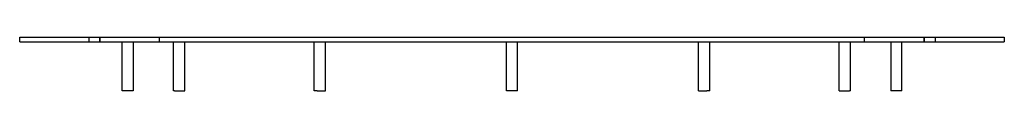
# Model space of a CAD drawing. Header units: millimetres. Extents: x -442 to 442, y -48 to 0.
import ezdxf

# ---------------------------------------------------------------- set-up
doc = ezdxf.new("R2010")
doc.units = ezdxf.units.MM
doc.layers.add('HIDDEN', color=7, linetype='Continuous')
doc.layers.add('THICK', color=7, linetype='Continuous')

msp = doc.modelspace()

# ---------------------------------------------------------------- linework, layer by layer
at = {"layer": 'HIDDEN'}
for p, q in [((-442, 0), (-442, 0)), ((-380, 0), (-380, -4)), ((-380, 0), (-380, -4)), ((-370, -4), (-370, 0)), ((-370, 0), (-370, -4)), ((-316.5, -4), (-316.5, 0)), ((316.5, -4), (316.5, 0)), ((370, -4), (370, 0)), ((370, 0), (370, -4)), ((380, 0), (380, -4)), ((380, 0), (380, -4)), ((442, 0), (442, 0)), ((-442, -4), (-442, -4)), ((442, -4), (442, -4))]:
    msp.add_line(p, q, dxfattribs=at)
at = {"layer": 'THICK'}
for p, q in [((-442, -4), (-442, 0)), ((-442, 0), (442, 0)), ((442, 0), (442, -4)), ((-442, -4), (442, -4)), ((-350, -48), (-350, -4)), ((-340, -4), (-340, -48)), ((-303.78, -48), (-303.78, -4)), ((-293.78, -48), (-293.78, -4)), ((-177.5, -48), (-177.5, -4)), ((-167.5, -48), (-167.5, -4)), ((-5, -48), (-5, -4)), ((5, -48), (5, -4)), ((167.5, -48), (167.5, -4)), ((177.5, -48), (177.5, -4)), ((293.78, -48), (293.78, -4)), ((303.78, -48), (303.78, -4)), ((340, -4), (340, -48)), ((350, -48), (350, -4)), ((-340, -48), (-350, -48)), ((-303.11, -48), (-303.78, -48)), ((-303.11, -48), (-293.78, -48)), ((-175, -48), (-177.5, -48)), ((-175, -48), (-167.5, -48)), ((0, -48), (-5, -48)), ((5, -48), (0, -48)), ((167.5, -48), (175, -48)), ((177.5, -48), (175, -48)), ((293.78, -48), (303.11, -48)), ((303.78, -48), (303.11, -48)), ((350, -48), (340, -48))]:
    msp.add_line(p, q, dxfattribs=at)

doc.saveas('drawing.dxf')
